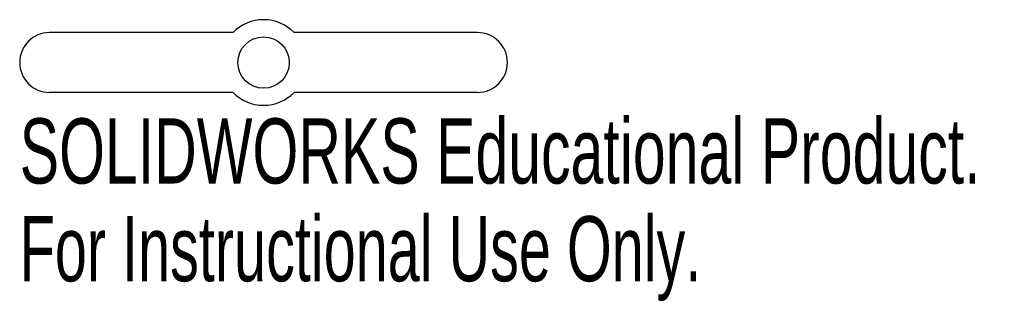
# Model space of a CAD drawing. Extents: x -0.71 to 2.16, y -0.7 to 0.12.
import ezdxf
from ezdxf.enums import TextEntityAlignment as Align

# ---------------------------------------------------------------- set-up
doc = ezdxf.new("R2010")
doc.units = 0
doc.layers.get('0').update_dxf_attribs({"linetype": 'CONTINUOUS'})

msp = doc.modelspace()

# ---------------------------------------------------------------- linework, layer by layer
at = {"color": 7, "linetype": 'CONTINUOUS'}
for p, q in [((-0.0893, 0.0875), (-0.625, 0.0875)), ((0.625, 0.0875), (0.0893, 0.0875)), ((-0.0893, -0.0875), (-0.625, -0.0875)), ((0.625, -0.0875), (0.0893, -0.0875))]:
    msp.add_line(p, q, dxfattribs=at)
msp.add_circle((0, 0), 0.075, dxfattribs=at)
for centre, radius, start, end in [((0, 0), 0.125, 44.427, 135.573), ((-0.625, 0), 0.0875, 90, 270), ((0.625, 0), 0.0875, 270, 90), ((0, 0), 0.125, 224.427, 315.573)]:
    msp.add_arc(centre, radius, start, end, dxfattribs=at)

# ---------------------------------------------------------------- texts
for s, width, p in [('SOLIDWORKS Educational Product.', 0.677419, (-0.7125, -0.4104)), ('For Instructional Use Only.', 0.661111, (-0.7125, -0.6959))]:
    msp.add_text(s, height=0.1903, dxfattribs=dict(at, width=width)).set_placement(p, align=Align.BOTTOM_LEFT)

doc.saveas('drawing.dxf')
